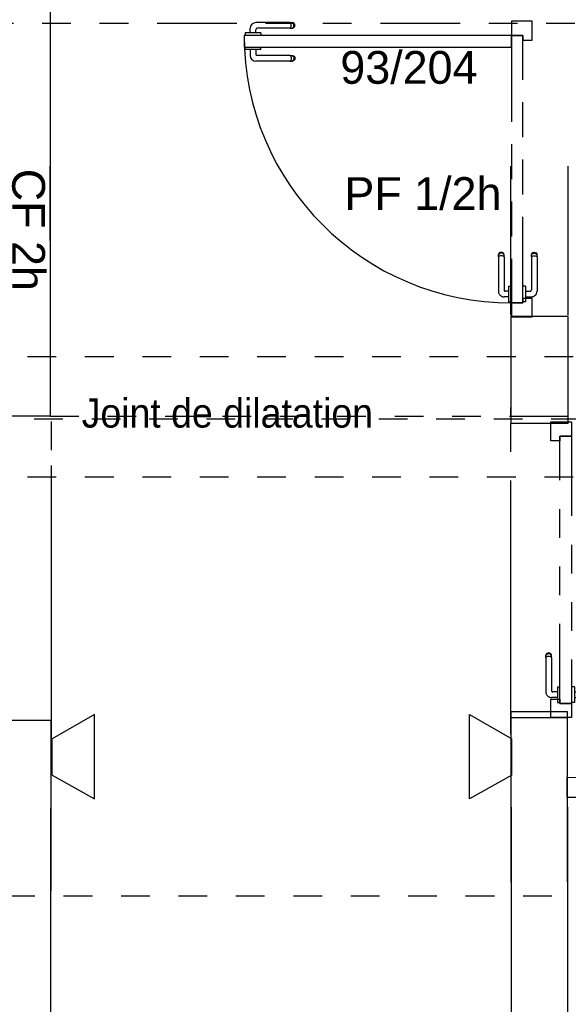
# Model space of a CAD drawing. Header units: millimetres. Extents: x -15 to 127, y -65 to 67.
# Tile 215 of 256: x 12.56 to 14.48, y 20.14 to 23.57. Entities that reach past the tile are written whole.
import ezdxf

# ---------------------------------------------------------------- set-up
doc = ezdxf.new("R2010")
doc.units = ezdxf.units.MM
doc.header["$MEASUREMENT"] = 0
for name, pattern in [('PC_DASH_1', [0.638889, 0.277778, -0.083333, 0.055556, -0.083333, 0.055556, -0.083333]), ('PC_DASH_2', [0.125, 0.055556, -0.069444]), ('PC_DASH_3', [0.055556, 0.027778, -0.027778]), ('PC_DASH_5', [0.069444, 0.027778, -0.041667])]:
    doc.linetypes.add(name, pattern=pattern)
doc.layers.add('Cfa', color=1, linetype='Continuous')
doc.layers.add('structure rdc', color=7, linetype='Continuous')
doc.styles.get("Standard").update_dxf_attribs({"font": 'BKANT.TTF'})

# ---------------------------------------------------------------- blocks, each defined once
blk = doc.blocks.new('PD_9145')
at = {"layer": 'structure rdc', "color": 0, "linetype": 'PC_DASH_1'}
for p, q in [((14.5326, -24.9461), (14.5338, -24.9429)), ((14.5326, -24.9483), (14.5326, -24.9461)), ((14.5326, -24.9545), (14.5326, -24.9483)), ((14.5326, -24.9545), (14.5326, -25.0688)), ((14.5338, -24.9429), (14.5361, -24.9402)), ((14.5338, -24.9454), (14.5361, -24.943)), ((14.5338, -24.9528), (14.5361, -24.9514)), ((14.5361, -24.9402), (14.5391, -24.9385)), ((14.5361, -24.943), (14.5391, -24.9415)), ((14.5361, -24.9514), (14.5391, -24.9505)), ((14.5391, -24.9385), (14.5425, -24.9379)), ((14.5391, -24.9415), (14.5425, -24.9409)), ((14.5391, -24.9505), (14.5425, -24.9502)), ((14.5425, -24.9379), (14.5459, -24.9385)), ((14.5425, -24.9409), (14.5459, -24.9415)), ((14.5425, -24.9502), (14.5459, -24.9505)), ((14.5459, -24.9385), (14.5489, -24.9402)), ((14.5459, -24.9415), (14.5489, -24.943)), ((14.5459, -24.9505), (14.5489, -24.9514)), ((14.5489, -24.9402), (14.5512, -24.9429)), ((14.5489, -24.943), (14.5512, -24.9454)), ((14.5489, -24.9514), (14.5512, -24.9528)), ((14.5512, -24.9429), (14.5524, -24.9461)), ((14.5524, -24.9483), (14.5524, -24.9461)), ((14.5524, -24.9545), (14.5524, -24.9483)), ((14.5524, -24.9545), (14.5524, -25.0735)), ((14.5072, -25.0566), (14.5071, -25.0566)), ((14.517, -25.0566), (14.5072, -25.0566)), ((14.5171, -25.0566), (14.517, -25.0566)), ((14.5171, -25.0566), (14.5171, -25.0582)), ((14.5171, -25.0582), (14.5171, -25.0629)), ((14.5171, -25.0629), (14.5171, -25.0701)), ((14.5171, -25.0701), (14.5171, -25.0789)), ((14.5171, -25.0738), (14.5276, -25.0738)), ((14.5171, -25.0789), (14.5171, -25.0883)), ((14.5171, -25.0883), (14.5171, -25.0972)), ((14.5171, -25.0935), (14.5323, -25.0935)), ((14.5171, -25.0972), (14.5171, -25.1044)), ((14.5072, -25.1107), (14.5071, -25.1107)), ((14.517, -25.1107), (14.5072, -25.1107)), ((14.5171, -25.1107), (14.517, -25.1107)), ((14.5171, -25.1044), (14.5171, -25.109)), ((14.5171, -25.109), (14.5171, -25.1107))]:
    blk.add_line(p, q, dxfattribs=at)
for centre, radius in [((14.5276, -25.0688), 0.00501), ((14.5323, -25.0735), 0.02)]:
    blk.add_arc(centre, radius, 270, 0, dxfattribs=at)
blk = doc.blocks.new('PD_9146')
at = {"layer": 'structure rdc', "color": 0, "linetype": 'PC_DASH_1'}
for p, q in [((14.4189, -24.9429), (14.4177, -24.9461)), ((14.4177, -24.9483), (14.4177, -24.9461)), ((14.4177, -24.9545), (14.4177, -24.9483)), ((14.4177, -24.9545), (14.4177, -25.0735)), ((14.4211, -24.9402), (14.4189, -24.9429)), ((14.4211, -24.943), (14.4189, -24.9454)), ((14.4211, -24.9514), (14.4189, -24.9528)), ((14.4242, -24.9385), (14.4211, -24.9402)), ((14.4242, -24.9415), (14.4211, -24.943)), ((14.4242, -24.9505), (14.4211, -24.9514)), ((14.4276, -24.9379), (14.4242, -24.9385)), ((14.4276, -24.9409), (14.4242, -24.9415)), ((14.4276, -24.9502), (14.4242, -24.9505)), ((14.431, -24.9385), (14.4276, -24.9379)), ((14.431, -24.9415), (14.4276, -24.9409)), ((14.431, -24.9505), (14.4276, -24.9502)), ((14.434, -24.9402), (14.431, -24.9385)), ((14.434, -24.943), (14.431, -24.9415)), ((14.434, -24.9514), (14.431, -24.9505)), ((14.4362, -24.9429), (14.434, -24.9402)), ((14.4362, -24.9454), (14.434, -24.943)), ((14.4362, -24.9528), (14.434, -24.9514)), ((14.4374, -24.9461), (14.4362, -24.9429)), ((14.4374, -24.9483), (14.4374, -24.9461)), ((14.4374, -24.9545), (14.4374, -24.9483)), ((14.4374, -24.9545), (14.4374, -25.0688)), ((14.4581, -25.0566), (14.4581, -25.0582)), ((14.4581, -25.0566), (14.4582, -25.0566)), ((14.4581, -25.0582), (14.4581, -25.0629)), ((14.4581, -25.0629), (14.4581, -25.0701)), ((14.4582, -25.0566), (14.468, -25.0566)), ((14.468, -25.0566), (14.4681, -25.0566)), ((14.4581, -25.0935), (14.4377, -25.0935)), ((14.4581, -25.0738), (14.4424, -25.0738)), ((14.4581, -25.0701), (14.4581, -25.0789)), ((14.4581, -25.0789), (14.4581, -25.0883)), ((14.4581, -25.0883), (14.4581, -25.0972)), ((14.4581, -25.0972), (14.4581, -25.1044)), ((14.4581, -25.1044), (14.4581, -25.109)), ((14.4581, -25.109), (14.4581, -25.1107)), ((14.4581, -25.1107), (14.4582, -25.1107)), ((14.4582, -25.1107), (14.468, -25.1107)), ((14.468, -25.1107), (14.4681, -25.1107))]:
    blk.add_line(p, q, dxfattribs=at)
for centre, radius in [((14.4377, -25.0735), 0.02), ((14.4424, -25.0688), 0.00501)]:
    blk.add_arc(centre, radius, 180, 270, dxfattribs=at)
blk = doc.blocks.new('PD_9144')
at = {"layer": 'structure rdc'}
for name in ['PD_9146', 'PD_9145']:
    blk.add_blockref(name, (0, 0), dxfattribs=at)
blk = doc.blocks.new('PD_9143')
at = {"layer": 'structure rdc', "color": 0, "linetype": 'PC_DASH_1'}
blk.add_lwpolyline([(14.5071, -25.1147), (14.4671, -25.1147), (14.4671, -24.1834), (14.5071, -24.1834), (14.5071, -25.1147)], dxfattribs=at)
at = {"layer": 'structure rdc'}
blk.add_blockref('PD_9144', (0, 0), dxfattribs=at)
blk = doc.blocks.new('PD_9148')
at = {"layer": 'structure rdc', "color": 0}
for p, q in [((13.388, -22.778), (13.388, -22.7628)), ((13.4077, -22.778), (13.4077, -22.7675)), ((13.527, -22.7427), (13.408, -22.7427)), ((13.527, -22.7625), (13.4127, -22.7625)), ((13.527, -22.7427), (13.5332, -22.7427)), ((13.527, -22.7625), (13.5332, -22.7625)), ((13.5301, -22.7462), (13.5287, -22.7439)), ((13.5287, -22.7613), (13.5301, -22.759)), ((13.531, -22.7492), (13.5301, -22.7462)), ((13.5301, -22.759), (13.531, -22.756)), ((13.5313, -22.7526), (13.531, -22.7492)), ((13.531, -22.756), (13.5313, -22.7526)), ((13.5332, -22.7427), (13.5353, -22.7427)), ((13.5332, -22.7625), (13.5353, -22.7625)), ((13.5386, -22.7439), (13.5353, -22.7427)), ((13.5353, -22.7625), (13.5386, -22.7613)), ((13.5385, -22.7462), (13.5361, -22.7439)), ((13.5361, -22.7613), (13.5385, -22.759)), ((13.54, -22.7492), (13.5385, -22.7462)), ((13.5385, -22.759), (13.54, -22.756)), ((13.5413, -22.7462), (13.5386, -22.7439)), ((13.5386, -22.7613), (13.5413, -22.759)), ((13.5406, -22.7526), (13.54, -22.7492)), ((13.54, -22.756), (13.5406, -22.7526)), ((13.543, -22.7492), (13.5413, -22.7462)), ((13.5413, -22.759), (13.543, -22.756)), ((13.5436, -22.7526), (13.543, -22.7492)), ((13.543, -22.756), (13.5436, -22.7526)), ((13.3724, -22.778), (13.3708, -22.778)), ((13.3708, -22.778), (13.3708, -22.7781)), ((13.3708, -22.7781), (13.3708, -22.7879)), ((13.3708, -22.7879), (13.3708, -22.788)), ((13.3771, -22.778), (13.3724, -22.778)), ((13.3843, -22.778), (13.3771, -22.778)), ((13.3932, -22.778), (13.3843, -22.778)), ((13.4025, -22.778), (13.3932, -22.778)), ((13.4114, -22.778), (13.4025, -22.778)), ((13.4186, -22.778), (13.4114, -22.778)), ((13.4233, -22.778), (13.4186, -22.778)), ((13.4249, -22.778), (13.4233, -22.778)), ((13.4249, -22.778), (13.4249, -22.7781)), ((13.4249, -22.7781), (13.4249, -22.7879)), ((13.4249, -22.7879), (13.4249, -22.788))]:
    blk.add_line(p, q, dxfattribs=at)
for centre, radius in [((13.408, -22.7628), 0.02), ((13.4127, -22.7675), 0.00501)]:
    blk.add_arc(centre, radius, 90, 180, dxfattribs=at)
blk = doc.blocks.new('PD_9149')
at = {"layer": 'structure rdc', "color": 0}
for p, q in [((13.3708, -22.8271), (13.3708, -22.827)), ((13.3708, -22.8369), (13.3708, -22.8271)), ((13.3708, -22.837), (13.3708, -22.8369)), ((13.3724, -22.837), (13.3708, -22.837)), ((13.3771, -22.837), (13.3724, -22.837)), ((13.3843, -22.837), (13.3771, -22.837)), ((13.3932, -22.837), (13.3843, -22.837)), ((13.388, -22.837), (13.388, -22.8574)), ((13.4025, -22.837), (13.3932, -22.837)), ((13.4114, -22.837), (13.4025, -22.837)), ((13.4077, -22.837), (13.4077, -22.8527)), ((13.4186, -22.837), (13.4114, -22.837)), ((13.4233, -22.837), (13.4186, -22.837)), ((13.4249, -22.837), (13.4233, -22.837)), ((13.4249, -22.8271), (13.4249, -22.827)), ((13.4249, -22.8369), (13.4249, -22.8271)), ((13.4249, -22.837), (13.4249, -22.8369)), ((13.527, -22.8577), (13.4127, -22.8577)), ((13.527, -22.8577), (13.5332, -22.8577)), ((13.5287, -22.8589), (13.5301, -22.8611)), ((13.5301, -22.8611), (13.531, -22.8641)), ((13.531, -22.8709), (13.5301, -22.874)), ((13.531, -22.8641), (13.5313, -22.8675)), ((13.5313, -22.8675), (13.531, -22.8709)), ((13.5332, -22.8577), (13.5353, -22.8577)), ((13.5353, -22.8577), (13.5386, -22.8589)), ((13.5361, -22.8589), (13.5385, -22.8611)), ((13.5385, -22.8611), (13.54, -22.8641)), ((13.54, -22.8709), (13.5385, -22.874)), ((13.5386, -22.8589), (13.5413, -22.8611)), ((13.54, -22.8641), (13.5406, -22.8675)), ((13.5406, -22.8675), (13.54, -22.8709)), ((13.5413, -22.8611), (13.543, -22.8641)), ((13.543, -22.8709), (13.5413, -22.874)), ((13.543, -22.8641), (13.5436, -22.8675)), ((13.5436, -22.8675), (13.543, -22.8709)), ((13.527, -22.8774), (13.408, -22.8774)), ((13.527, -22.8774), (13.5332, -22.8774)), ((13.5301, -22.874), (13.5287, -22.8762)), ((13.5332, -22.8774), (13.5353, -22.8774)), ((13.5386, -22.8762), (13.5353, -22.8774)), ((13.5385, -22.874), (13.5361, -22.8762)), ((13.5413, -22.874), (13.5386, -22.8762))]:
    blk.add_line(p, q, dxfattribs=at)
for centre, radius in [((13.408, -22.8574), 0.02), ((13.4127, -22.8527), 0.00501)]:
    blk.add_arc(centre, radius, 180, 270, dxfattribs=at)
blk = doc.blocks.new('PD_9147')
at = {"layer": 'structure rdc'}
for name in ['PD_9148', 'PD_9149']:
    blk.add_blockref(name, (0, 0), dxfattribs=at)
blk = doc.blocks.new('PD_9152')
at = {"layer": 'structure rdc', "color": 0, "linetype": 'PC_DASH_1'}
for p, q in [((14.2537, -23.5476), (14.2525, -23.5509)), ((14.2525, -23.5531), (14.2525, -23.5509)), ((14.2525, -23.5592), (14.2525, -23.5531)), ((14.2559, -23.5449), (14.2537, -23.5476)), ((14.2559, -23.5477), (14.2537, -23.5501)), ((14.2559, -23.5561), (14.2537, -23.5575)), ((14.2589, -23.5432), (14.2559, -23.5449)), ((14.2589, -23.5462), (14.2559, -23.5477)), ((14.2589, -23.5552), (14.2559, -23.5561)), ((14.2623, -23.5426), (14.2589, -23.5432)), ((14.2623, -23.5456), (14.2589, -23.5462)), ((14.2623, -23.5549), (14.2589, -23.5552)), ((14.2657, -23.5432), (14.2623, -23.5426)), ((14.2657, -23.5462), (14.2623, -23.5456)), ((14.2657, -23.5552), (14.2623, -23.5549)), ((14.2688, -23.5449), (14.2657, -23.5432)), ((14.2688, -23.5477), (14.2657, -23.5462)), ((14.2688, -23.5561), (14.2657, -23.5552)), ((14.271, -23.5476), (14.2688, -23.5449)), ((14.271, -23.5501), (14.2688, -23.5477)), ((14.271, -23.5575), (14.2688, -23.5561)), ((14.2722, -23.5509), (14.271, -23.5476)), ((14.2722, -23.5531), (14.2722, -23.5509)), ((14.2722, -23.5592), (14.2722, -23.5531)), ((14.2525, -23.5592), (14.2525, -23.6782)), ((14.2722, -23.5592), (14.2722, -23.6735)), ((14.2877, -23.6613), (14.2877, -23.663)), ((14.2877, -23.6613), (14.2878, -23.6613)), ((14.2878, -23.6613), (14.2976, -23.6613)), ((14.2976, -23.6613), (14.2977, -23.6613)), ((14.2877, -23.6785), (14.2772, -23.6785)), ((14.2877, -23.663), (14.2877, -23.6677)), ((14.2877, -23.6677), (14.2877, -23.6748)), ((14.2877, -23.6748), (14.2877, -23.6837)), ((14.2877, -23.6837), (14.2877, -23.6931)), ((14.2877, -23.6931), (14.2877, -23.7019)), ((14.2877, -23.6982), (14.2725, -23.6982)), ((14.2877, -23.7019), (14.2877, -23.7091)), ((14.2877, -23.7091), (14.2877, -23.7138)), ((14.2877, -23.7138), (14.2877, -23.7154)), ((14.2877, -23.7154), (14.2878, -23.7154)), ((14.2878, -23.7154), (14.2976, -23.7154)), ((14.2976, -23.7154), (14.2977, -23.7154))]:
    blk.add_line(p, q, dxfattribs=at)
for centre, radius in [((14.2725, -23.6782), 0.02), ((14.2772, -23.6735), 0.00501)]:
    blk.add_arc(centre, radius, 180, 270, dxfattribs=at)
blk = doc.blocks.new('PD_9153')
at = {"layer": 'structure rdc', "color": 0, "linetype": 'PC_DASH_1'}
for p, q in [((14.3674, -23.5509), (14.3686, -23.5476)), ((14.3674, -23.5531), (14.3674, -23.5509)), ((14.3674, -23.5592), (14.3674, -23.5531)), ((14.3686, -23.5476), (14.3708, -23.5449)), ((14.3686, -23.5501), (14.3708, -23.5477)), ((14.3686, -23.5575), (14.3708, -23.5561)), ((14.3708, -23.5449), (14.3738, -23.5432)), ((14.3708, -23.5477), (14.3738, -23.5462)), ((14.3708, -23.5561), (14.3738, -23.5552)), ((14.3738, -23.5432), (14.3773, -23.5426)), ((14.3738, -23.5462), (14.3773, -23.5456)), ((14.3738, -23.5552), (14.3773, -23.5549)), ((14.3773, -23.5426), (14.3807, -23.5432)), ((14.3773, -23.5456), (14.3807, -23.5462)), ((14.3773, -23.5549), (14.3807, -23.5552)), ((14.3807, -23.5432), (14.3837, -23.5449)), ((14.3807, -23.5462), (14.3837, -23.5477)), ((14.3807, -23.5552), (14.3837, -23.5561)), ((14.3837, -23.5449), (14.3859, -23.5476)), ((14.3837, -23.5477), (14.3859, -23.5501)), ((14.3837, -23.5561), (14.3859, -23.5575)), ((14.3859, -23.5476), (14.3871, -23.5509)), ((14.3871, -23.5531), (14.3871, -23.5509)), ((14.3871, -23.5592), (14.3871, -23.5531)), ((14.3674, -23.5592), (14.3674, -23.6735)), ((14.3871, -23.5592), (14.3871, -23.6782)), ((14.3369, -23.6613), (14.3368, -23.6613)), ((14.3467, -23.6613), (14.3369, -23.6613)), ((14.3468, -23.6613), (14.3467, -23.6613)), ((14.3468, -23.6613), (14.3468, -23.663)), ((14.3468, -23.663), (14.3468, -23.6677)), ((14.3468, -23.6677), (14.3468, -23.6748)), ((14.3468, -23.6748), (14.3468, -23.6837)), ((14.3468, -23.6785), (14.3624, -23.6785)), ((14.3468, -23.6837), (14.3468, -23.6931)), ((14.3468, -23.6931), (14.3468, -23.7019)), ((14.3369, -23.7154), (14.3368, -23.7154)), ((14.3467, -23.7154), (14.3369, -23.7154)), ((14.3468, -23.7154), (14.3467, -23.7154)), ((14.3468, -23.6982), (14.3671, -23.6982)), ((14.3468, -23.7019), (14.3468, -23.7091)), ((14.3468, -23.7091), (14.3468, -23.7138)), ((14.3468, -23.7138), (14.3468, -23.7154))]:
    blk.add_line(p, q, dxfattribs=at)
for centre, radius in [((14.3624, -23.6735), 0.00501), ((14.3671, -23.6782), 0.02)]:
    blk.add_arc(centre, radius, 270, 0, dxfattribs=at)
blk = doc.blocks.new('PD_9151')
at = {"layer": 'structure rdc'}
for name in ['PD_9152', 'PD_9153']:
    blk.add_blockref(name, (0, 0), dxfattribs=at)
blk = doc.blocks.new('PD_9150')
at = {"layer": 'structure rdc', "color": 0, "linetype": 'PC_DASH_1'}
blk.add_lwpolyline([(14.2977, -23.7194), (14.3378, -23.7194), (14.3378, -22.7881), (14.2977, -22.7881), (14.2977, -23.7194)], dxfattribs=at)
at = {"layer": 'structure rdc'}
blk.add_blockref('PD_9151', (0, 0), dxfattribs=at)
blk = doc.blocks.new('INDIC')
for p, q in [((-0.3, 0.15), (0.3, 0.15)), ((-0.1315, -0.15), (-0.3, 0.15)), ((0.3, 0.15), (0.1272, -0.15)), ((-0.1315, -0.15), (0.1272, -0.15))]:
    blk.add_line(p, q)
blk = doc.blocks.new('PD_4820')
at = {"layer": 'structure rdc', "color": 0}
for p, q in [((14.1856, -2.7427), (14.0666, -2.7427)), ((14.1856, -2.7427), (14.1917, -2.7427)), ((14.1917, -2.7427), (14.1939, -2.7427)), ((14.1972, -2.7439), (14.1939, -2.7427)), ((14.0465, -2.778), (14.0465, -2.7628)), ((14.0663, -2.778), (14.0663, -2.7675)), ((14.1856, -2.7625), (14.0713, -2.7625)), ((14.1856, -2.7625), (14.1917, -2.7625)), ((14.1886, -2.7462), (14.1872, -2.7439)), ((14.1872, -2.7613), (14.1886, -2.759)), ((14.1895, -2.7492), (14.1886, -2.7462)), ((14.1886, -2.759), (14.1895, -2.756)), ((14.1898, -2.7526), (14.1895, -2.7492)), ((14.1895, -2.756), (14.1898, -2.7526)), ((14.1917, -2.7625), (14.1939, -2.7625)), ((14.1939, -2.7625), (14.1972, -2.7613)), ((14.197, -2.7462), (14.1946, -2.7439)), ((14.1946, -2.7613), (14.197, -2.759)), ((14.1986, -2.7492), (14.197, -2.7462)), ((14.197, -2.759), (14.1986, -2.756)), ((14.1998, -2.7462), (14.1972, -2.7439)), ((14.1972, -2.7613), (14.1998, -2.759)), ((14.1991, -2.7526), (14.1986, -2.7492)), ((14.1986, -2.756), (14.1991, -2.7526)), ((14.2016, -2.7492), (14.1998, -2.7462)), ((14.1998, -2.759), (14.2016, -2.756)), ((14.2022, -2.7526), (14.2016, -2.7492)), ((14.2016, -2.756), (14.2022, -2.7526)), ((14.031, -2.778), (14.0294, -2.778)), ((14.0294, -2.778), (14.0294, -2.7781)), ((14.0294, -2.7781), (14.0294, -2.7879)), ((14.0294, -2.7879), (14.0294, -2.788)), ((14.0357, -2.778), (14.031, -2.778)), ((14.0429, -2.778), (14.0357, -2.778)), ((14.0517, -2.778), (14.0429, -2.778)), ((14.0611, -2.778), (14.0517, -2.778)), ((14.0699, -2.778), (14.0611, -2.778)), ((14.0771, -2.778), (14.0699, -2.778)), ((14.0818, -2.778), (14.0771, -2.778)), ((14.0834, -2.778), (14.0818, -2.778)), ((14.0834, -2.778), (14.0834, -2.7781)), ((14.0834, -2.7781), (14.0834, -2.7879)), ((14.0834, -2.7879), (14.0834, -2.788))]:
    blk.add_line(p, q, dxfattribs=at)
for centre, radius in [((14.0666, -2.7628), 0.02), ((14.0713, -2.7675), 0.00501)]:
    blk.add_arc(centre, radius, 90, 180, dxfattribs=at)
blk = doc.blocks.new('PD_4821')
at = {"layer": 'structure rdc', "color": 0}
for p, q in [((14.0294, -2.8271), (14.0294, -2.827)), ((14.0294, -2.8369), (14.0294, -2.8271)), ((14.0294, -2.837), (14.0294, -2.8369)), ((14.031, -2.837), (14.0294, -2.837)), ((14.0357, -2.837), (14.031, -2.837)), ((14.0429, -2.837), (14.0357, -2.837)), ((14.0517, -2.837), (14.0429, -2.837)), ((14.0465, -2.837), (14.0465, -2.8574)), ((14.0611, -2.837), (14.0517, -2.837)), ((14.0699, -2.837), (14.0611, -2.837)), ((14.0663, -2.837), (14.0663, -2.8527)), ((14.0771, -2.837), (14.0699, -2.837)), ((14.0818, -2.837), (14.0771, -2.837)), ((14.0834, -2.837), (14.0818, -2.837)), ((14.0834, -2.8271), (14.0834, -2.827)), ((14.0834, -2.8369), (14.0834, -2.8271)), ((14.0834, -2.837), (14.0834, -2.8369)), ((14.1856, -2.8774), (14.0666, -2.8774)), ((14.1856, -2.8577), (14.0713, -2.8577)), ((14.1856, -2.8577), (14.1917, -2.8577)), ((14.1856, -2.8774), (14.1917, -2.8774)), ((14.1872, -2.8589), (14.1886, -2.8611)), ((14.1886, -2.874), (14.1872, -2.8762)), ((14.1886, -2.8611), (14.1895, -2.8641)), ((14.1895, -2.8709), (14.1886, -2.874)), ((14.1895, -2.8641), (14.1898, -2.8675)), ((14.1898, -2.8675), (14.1895, -2.8709)), ((14.1917, -2.8577), (14.1939, -2.8577)), ((14.1917, -2.8774), (14.1939, -2.8774)), ((14.1939, -2.8577), (14.1972, -2.8589)), ((14.1972, -2.8762), (14.1939, -2.8774)), ((14.1946, -2.8589), (14.197, -2.8611)), ((14.197, -2.874), (14.1946, -2.8762)), ((14.197, -2.8611), (14.1986, -2.8641)), ((14.1986, -2.8709), (14.197, -2.874)), ((14.1972, -2.8589), (14.1998, -2.8611)), ((14.1998, -2.874), (14.1972, -2.8762)), ((14.1986, -2.8641), (14.1991, -2.8675)), ((14.1991, -2.8675), (14.1986, -2.8709)), ((14.1998, -2.8611), (14.2016, -2.8641)), ((14.2016, -2.8709), (14.1998, -2.874)), ((14.2016, -2.8641), (14.2022, -2.8675)), ((14.2022, -2.8675), (14.2016, -2.8709))]:
    blk.add_line(p, q, dxfattribs=at)
for centre, radius in [((14.0666, -2.8574), 0.02), ((14.0713, -2.8527), 0.00501)]:
    blk.add_arc(centre, radius, 180, 270, dxfattribs=at)
blk = doc.blocks.new('PD_4819')
at = {"layer": 'structure rdc'}
for name in ['PD_4820', 'PD_4821']:
    blk.add_blockref(name, (0, 0), dxfattribs=at)
blk = doc.blocks.new('PD_4824')
at = {"layer": 'structure rdc', "color": 0, "linetype": 'PC_DASH_3'}
for p, q in [((14.9122, -3.5476), (14.911, -3.5509)), ((14.911, -3.5531), (14.911, -3.5509)), ((14.911, -3.5592), (14.911, -3.5531)), ((14.911, -3.5592), (14.911, -3.6782)), ((14.9144, -3.5449), (14.9122, -3.5476)), ((14.9144, -3.5477), (14.9122, -3.5501)), ((14.9144, -3.5561), (14.9122, -3.5575)), ((14.9175, -3.5432), (14.9144, -3.5449)), ((14.9175, -3.5462), (14.9144, -3.5477)), ((14.9175, -3.5552), (14.9144, -3.5561)), ((14.9209, -3.5426), (14.9175, -3.5432)), ((14.9209, -3.5456), (14.9175, -3.5462)), ((14.9209, -3.5549), (14.9175, -3.5552)), ((14.9243, -3.5432), (14.9209, -3.5426)), ((14.9243, -3.5462), (14.9209, -3.5456)), ((14.9243, -3.5552), (14.9209, -3.5549)), ((14.9273, -3.5449), (14.9243, -3.5432)), ((14.9273, -3.5477), (14.9243, -3.5462)), ((14.9273, -3.5561), (14.9243, -3.5552)), ((14.9296, -3.5476), (14.9273, -3.5449)), ((14.9296, -3.5501), (14.9273, -3.5477)), ((14.9296, -3.5575), (14.9273, -3.5561)), ((14.9307, -3.5509), (14.9296, -3.5476)), ((14.9307, -3.5531), (14.9307, -3.5509)), ((14.9307, -3.5592), (14.9307, -3.5531)), ((14.9307, -3.5592), (14.9307, -3.6735)), ((14.9462, -3.6613), (14.9462, -3.663)), ((14.9462, -3.6613), (14.9463, -3.6613)), ((14.9462, -3.663), (14.9462, -3.6677)), ((14.9462, -3.6677), (14.9462, -3.6748)), ((14.9463, -3.6613), (14.9562, -3.6613)), ((14.9562, -3.6613), (14.9563, -3.6613)), ((14.9462, -3.6982), (14.931, -3.6982)), ((14.9462, -3.6785), (14.9357, -3.6785)), ((14.9462, -3.6748), (14.9462, -3.6837)), ((14.9462, -3.6837), (14.9462, -3.6931)), ((14.9462, -3.6931), (14.9462, -3.7019)), ((14.9462, -3.7019), (14.9462, -3.7091)), ((14.9462, -3.7091), (14.9462, -3.7138)), ((14.9462, -3.7138), (14.9462, -3.7154)), ((14.9462, -3.7154), (14.9463, -3.7154)), ((14.9463, -3.7154), (14.9562, -3.7154)), ((14.9562, -3.7154), (14.9563, -3.7154))]:
    blk.add_line(p, q, dxfattribs=at)
for centre, radius in [((14.931, -3.6782), 0.02), ((14.9357, -3.6735), 0.00501)]:
    blk.add_arc(centre, radius, 180, 270, dxfattribs=at)
blk = doc.blocks.new('PD_4825')
at = {"layer": 'structure rdc', "color": 0, "linetype": 'PC_DASH_3'}
for p, q in [((15.0259, -3.5509), (15.0271, -3.5476)), ((15.0259, -3.5531), (15.0259, -3.5509)), ((15.0259, -3.5592), (15.0259, -3.5531)), ((15.0259, -3.5592), (15.0259, -3.6735)), ((15.0271, -3.5476), (15.0294, -3.5449)), ((15.0271, -3.5501), (15.0294, -3.5477)), ((15.0271, -3.5575), (15.0294, -3.5561)), ((15.0294, -3.5449), (15.0324, -3.5432)), ((15.0294, -3.5477), (15.0324, -3.5462)), ((15.0294, -3.5561), (15.0324, -3.5552)), ((15.0324, -3.5432), (15.0358, -3.5426)), ((15.0324, -3.5462), (15.0358, -3.5456)), ((15.0324, -3.5552), (15.0358, -3.5549)), ((15.0358, -3.5426), (15.0392, -3.5432)), ((15.0358, -3.5456), (15.0392, -3.5462)), ((15.0358, -3.5549), (15.0392, -3.5552)), ((15.0392, -3.5432), (15.0422, -3.5449)), ((15.0392, -3.5462), (15.0422, -3.5477)), ((15.0392, -3.5552), (15.0422, -3.5561)), ((15.0422, -3.5449), (15.0445, -3.5476)), ((15.0422, -3.5477), (15.0445, -3.5501)), ((15.0422, -3.5561), (15.0445, -3.5575)), ((15.0445, -3.5476), (15.0457, -3.5509)), ((15.0457, -3.5531), (15.0457, -3.5509)), ((15.0457, -3.5592), (15.0457, -3.5531)), ((15.0457, -3.5592), (15.0457, -3.6782)), ((14.9954, -3.6613), (14.9953, -3.6613)), ((15.0052, -3.6613), (14.9954, -3.6613)), ((15.0053, -3.6613), (15.0052, -3.6613)), ((15.0053, -3.6613), (15.0053, -3.663)), ((15.0053, -3.663), (15.0053, -3.6677)), ((15.0053, -3.6677), (15.0053, -3.6748)), ((15.0053, -3.6748), (15.0053, -3.6837)), ((15.0053, -3.6785), (15.0209, -3.6785)), ((15.0053, -3.6837), (15.0053, -3.6931)), ((15.0053, -3.6931), (15.0053, -3.7019)), ((15.0053, -3.6982), (15.0256, -3.6982)), ((15.0053, -3.7019), (15.0053, -3.7091)), ((14.9954, -3.7154), (14.9953, -3.7154)), ((15.0052, -3.7154), (14.9954, -3.7154)), ((15.0053, -3.7154), (15.0052, -3.7154)), ((15.0053, -3.7091), (15.0053, -3.7138)), ((15.0053, -3.7138), (15.0053, -3.7154))]:
    blk.add_line(p, q, dxfattribs=at)
for centre, radius in [((15.0209, -3.6735), 0.00501), ((15.0256, -3.6782), 0.02)]:
    blk.add_arc(centre, radius, 270, 0, dxfattribs=at)
blk = doc.blocks.new('PD_4823')
at = {"layer": 'structure rdc'}
for name in ['PD_4824', 'PD_4825']:
    blk.add_blockref(name, (0, 0), dxfattribs=at)
blk = doc.blocks.new('PD_4822')
at = {"layer": 'structure rdc', "color": 0, "linetype": 'PC_DASH_3'}
blk.add_lwpolyline([(14.9563, -3.7194), (14.9963, -3.7194), (14.9963, -2.7881), (14.9563, -2.7881), (14.9563, -3.7194)], dxfattribs=at)
at = {"layer": 'structure rdc'}
blk.add_blockref('PD_4823', (0, 0), dxfattribs=at)
blk = doc.blocks.new('PD_4818')
at = {"layer": 'structure rdc', "color": 0}
for points in [[(14.9967, -2.788), (14.9967, -2.8039), (15.0287, -2.8039), (15.0287, -2.7379), (14.9566, -2.7379), (14.9566, -2.788), (14.9967, -2.788)], [(14.0254, -2.788), (14.0254, -2.828), (14.9566, -2.828), (14.9566, -2.788), (14.0254, -2.788)], [(15.0287, -3.7678), (15.0287, -3.7034), (14.9967, -3.7034), (14.9967, -3.7193), (14.9566, -3.7193), (14.9566, -3.7678), (15.0287, -3.7678)]]:
    blk.add_lwpolyline(points, dxfattribs=at)
blk.add_arc((14.9566, -2.788), 0.9313, 180, 270, dxfattribs=at)
at = {"layer": 'structure rdc'}
for name in ['PD_4819', 'PD_4822']:
    blk.add_blockref(name, (0, 0), dxfattribs=at)

msp = doc.modelspace()

# ---------------------------------------------------------------- linework, layer by layer
at = {"layer": 'structure rdc', "color": 0}
for p, q in [((12.6705, 26.9282), (12.6705, 22.1918)), ((12.6705, 23.557), (12.6705, 22.1918)), ((12.6705, 22.8034), (12.6705, 23.0619)), ((14.2745, 22.5435), (14.2745, 23.0619)), ((14.4745, 22.5435), (14.4745, 23.0619)), ((12.6705, 22.1918), (7.0613, 22.1918)), ((12.6705, 22.1918), (7.0613, 22.1918)), ((12.6739, 22.0194), (12.6739, 21.0045)), ((14.2739, 21.9023), (14.2739, 21.0845)), ((12.4748, 21.1333), (12.6723, 21.1331)), ((12.6723, 21.1331), (12.672, 20.5213)), ((14.4729, 21.1413), (14.2754, 21.1411)), ((14.2754, 21.1411), (14.2758, 20.5213)), ((14.4733, 20.5213), (14.4729, 21.1413))]:
    msp.add_line(p, q, dxfattribs=at)
at = {"layer": 'structure rdc', "color": 0, "linetype": 'PC_DASH_1'}
msp.add_line((1.3761, 23.5606), (55.1656, 23.5606), dxfattribs=at)
at = {"layer": 'structure rdc', "color": 0, "linetype": 'PC_DASH_2'}
for p, q in [((20.0918, 22.3984), (12.4737, 22.3984)), ((20.0918, 22.3984), (12.4737, 22.3984)), ((14.2745, 22.1918), (14.2745, 22.2224)), ((12.6705, 22.1918), (14.2745, 22.1918)), ((12.6705, 22.1918), (14.2745, 22.1918)), ((20.1152, 22.1808), (6.8506, 22.1808)), ((20.1152, 22.1808), (6.8506, 22.1808)), ((12.6739, 22.1737), (12.6739, 21.1331)), ((14.2739, 22.1674), (14.2739, 21.1411)), ((20.0918, 21.9796), (6.851, 21.9796)), ((20.0918, 21.9796), (6.851, 21.9796))]:
    msp.add_line(p, q, dxfattribs=at)
at = {"layer": 'structure rdc', "color": 0, "linetype": 'PC_DASH_5'}
msp.add_line((0.9175, 20.5213), (53.5424, 20.5213), dxfattribs=at)
at = {"layer": 'structure rdc', "color": 0}
for points in [[(14.3172, 23.5173), (14.3172, 23.5014), (14.3492, 23.5014), (14.3492, 23.5674), (14.2771, 23.5674), (14.2771, 23.5173), (14.3172, 23.5173)], [(13.3459, 23.5173), (13.3459, 23.4772), (14.2771, 23.4772), (14.2771, 23.5173), (13.3459, 23.5173)], [(14.3492, 22.5375), (14.3492, 22.6019), (14.3172, 22.6019), (14.3172, 22.586), (14.2771, 22.586), (14.2771, 22.5375), (14.3492, 22.5375)], [(14.2745, 22.5385), (14.2745, 22.1674), (14.4745, 22.1674), (14.4745, 22.5385), (14.2745, 22.5385)], [(14.2745, 22.5385), (14.2745, 22.1918), (14.4745, 22.1918), (14.4745, 22.5385), (14.2745, 22.5385)], [(14.4457, 22.122), (14.4457, 22.1061), (14.4137, 22.1061), (14.4137, 22.1721), (14.4858, 22.1721), (14.4858, 22.122), (14.4457, 22.122)], [(14.4137, 21.1422), (14.4137, 21.2067), (14.4457, 21.2067), (14.4457, 21.1908), (14.4858, 21.1908), (14.4858, 21.1422), (14.4137, 21.1422)], [(14.2754, 21.162), (14.2761, 19.9748), (14.47, 19.975), (14.4736, 19.975), (14.4729, 21.1622), (14.2754, 21.162)], [(12.6723, 21.1331), (12.6716, 19.9434), (12.4777, 19.9436), (12.4741, 19.9436), (12.4748, 21.1333), (12.6723, 21.1331)], [(15.1515, 20.9342), (15.1515, 20.8642), (14.4714, 20.8638), (14.4714, 20.9338), (15.1515, 20.9342)]]:
    msp.add_lwpolyline(points, dxfattribs=at)
msp.add_arc((14.2771, 23.5173), 0.9313, 180, 270, dxfattribs=at)

# ---------------------------------------------------------------- block references
at = {"layer": 'Cfa', "yscale": 0.4899999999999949, "zscale": 0.49}
for p, xscale, rotation in [((12.7514, 21.0056), -0.4900000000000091, 270), ((14.2044, 21.0056), 0.4900000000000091, 90)]:
    msp.add_blockref('INDIC', p, dxfattribs=dict(at, xscale=xscale, rotation=rotation))
at = {"layer": 'structure rdc'}
for name, p in [('PD_4818', (-0.6795, 26.3053)), ('PD_9147', (-0.0209, 46.3053)), ('PD_9150', (-0.0209, 46.3053)), ('PD_9143', (-0.0209, 46.3053))]:
    msp.add_blockref(name, p, dxfattribs=at)

# ---------------------------------------------------------------- texts
at = {"layer": 'structure rdc', "color": 0, "attachment_point": 1}
for s, insert, char_height, width in [('{\\fArial|b0|i0|c0|p34;\\W0.98;93/204}', (13.6811, 23.4635), 0.114102, 0.493889), ('{\\fArial|b0|i0|c0|p34;\\W0.98;PF 1/2h}', (13.6953, 23.0241), 0.114102, 0.564444), ('{\\fHelvetica|b0|i0|c0|p0;\\W0.92;Joint de dilatation}', (12.7804, 22.2534), 0.101424, 1.093611)]:
    msp.add_mtext(s, dxfattribs=dict(at, insert=insert, char_height=char_height, width=width))
at = {"layer": 'structure rdc', "color": 0, "insert": (12.6525, 23.0534), "char_height": 0.114102, "width": 0.440972, "attachment_point": 1, "rotation": 270}
msp.add_mtext('{\\fArial|b0|i0|c0|p34;\\W0.98;CF 2h}', dxfattribs=at)

doc.saveas('drawing.dxf')
